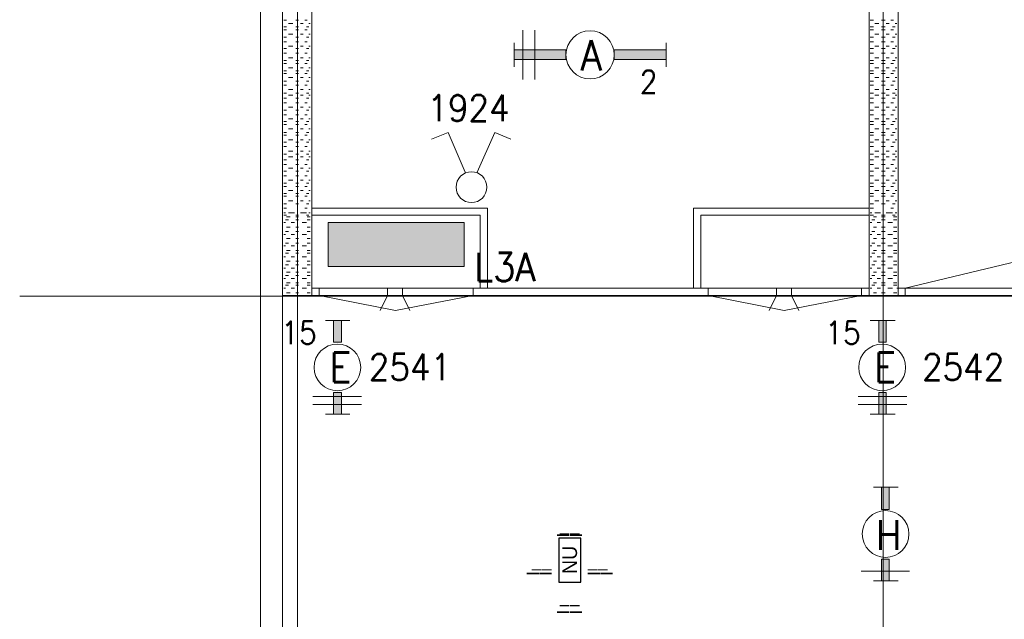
# Model space of a CAD drawing. Header units: metres. Extents: x -119 to 0, y 0 to 84.
# Tile 10 of 53: x -106.45 to -99.72, y 48.96 to 53.06. Entities that reach past the tile are written whole.
import ezdxf
from ezdxf.enums import TextEntityAlignment as Align

# ---------------------------------------------------------------- set-up
doc = ezdxf.new("R2010")
doc.units = ezdxf.units.M
doc.header["$MEASUREMENT"] = 0
doc.layers.add('Level 1', color=1, linetype='Continuous', lineweight=0)
doc.layers.add('Level 20', color=1, linetype='Continuous', lineweight=0)
doc.styles.add('Style-STANDARD', font='STANDARD.shx')
doc.styles.add('Style-WORKING', font='WORKING.shx')

# ---------------------------------------------------------------- blocks, each defined once
blk = doc.blocks.new('1260')
at = {"layer": 'Level 1', "color": 1, "linetype": 'Continuous', "lineweight": 0}
for p, q in [((-630.0001, -100), (-630.0001, 100)), ((630.0001, -100), (630.0001, 100))]:
    blk.add_line(p, q, dxfattribs=at)
blk.add_circle((0, 0), 200, dxfattribs=at)
at = {"layer": 'Level 1', "color": 1, "linetype": 'Continuous', "lineweight": 0, "extrusion": (0, 0, -1)}
blk.add_solid([(200, 40), (630.0001, 40), (200, -40), (630.0001, -40)], dxfattribs=at)
at = {"layer": 'Level 1', "color": 1, "linetype": 'Continuous', "lineweight": 0}
blk.add_solid([(200, -40), (630.0001, -40), (200, 40), (630.0001, 40)], dxfattribs=at)
for points in [[(-200, 40), (-630.0001, 40), (-630.0001, -40), (-200, -40)], [(200, -40), (630.0001, -40), (630.0001, 40), (200, 40)]]:
    blk.add_3dface(points, dxfattribs=at)
at = {"layer": 'Level 1', "color": 1, "linetype": 'Continuous', "lineweight": 0, "style": 'Style-STANDARD'}
blk.add_text('A', height=250, dxfattribs=at).set_placement((-77.7681, -128.6793))
blk = doc.blocks.new('EF3A')
at = {"layer": 'Level 20', "color": 2, "linetype": 'Continuous', "lineweight": 30}
blk.add_3dface([(0, -0.03), (0, 0.03), (-0.03, 0.03), (-0.03, -0.03)], dxfattribs=at)
at = {"layer": 'Level 20', "color": 253, "linetype": 'Continuous', "lineweight": 13, "style": 'Style-WORKING'}
blk.add_text('NU', height=0.02, rotation=90, dxfattribs=at).set_placement((-0.015, 0.0002), align=Align.MIDDLE_CENTER)
at = {"layer": 'Level 20', "color": 253, "linetype": 'Continuous', "lineweight": 13, "style": 'Style-WORKING', "width": 0.900036}
blk.add_attdef('EF3A_29738', text='', height=0.025, dxfattribs=at).set_placement((-0.0151, 0.04), align=Align.CENTER)
at = {"layer": 'Level 20', "color": 11, "linetype": 'Continuous', "lineweight": 0, "style": 'Style-WORKING'}
blk.add_attdef('EF3A_29733', text='', height=0.018, dxfattribs=at).set_placement((-0.015, 0.04), align=Align.CENTER)
at = {"layer": 'Level 20', "color": 253, "linetype": 'Continuous', "lineweight": 13, "style": 'Style-WORKING', "width": 0.900036}
blk.add_attdef('EF3A_29739', text='', height=0.025, dxfattribs=at).set_placement((-0.04, 0), align=Align.MIDDLE_RIGHT)
at = {"layer": 'Level 20', "color": 11, "linetype": 'Continuous', "lineweight": 0, "style": 'Style-WORKING'}
blk.add_attdef('EF3A_29734', text='', height=0.018, dxfattribs=at).set_placement((-0.04, 0), align=Align.MIDDLE_RIGHT)
blk.add_attdef('EF3A_29735', text='', height=0.018, dxfattribs=at).set_placement((0.01, 0), align=Align.MIDDLE_LEFT)
at = {"layer": 'Level 20', "color": 253, "linetype": 'Continuous', "lineweight": 13, "style": 'Style-WORKING', "width": 0.900036}
blk.add_attdef('EF3A_29740', text='', height=0.025, dxfattribs=at).set_placement((0.01, 0), align=Align.MIDDLE_LEFT)
blk.add_attdef('EF3A_29737', text='', height=0.025, dxfattribs=at).set_placement((-0.0151, -0.04), align=Align.TOP_CENTER)
at = {"layer": 'Level 20', "color": 11, "linetype": 'Continuous', "lineweight": 0, "style": 'Style-WORKING'}
blk.add_attdef('EF3A_29736', text='', height=0.018, dxfattribs=at).set_placement((-0.015, -0.04), align=Align.TOP_CENTER)

msp = doc.modelspace()

# ---------------------------------------------------------------- linework, layer by layer
at = {"layer": 'Level 1', "color": 11, "linetype": 'Continuous', "lineweight": 0}
for p, q in [((-104.555, 62.0781), (-104.555, 35.3542)), ((-100.5513, 62.0781), (-100.5513, 35.323)), ((-106.4536, 51.1663), (-6.9068, 51.1663))]:
    msp.add_line(p, q, dxfattribs=at)
at = {"layer": 'Level 1', "color": 1, "linetype": 'Continuous', "lineweight": 0}
for p, q in [((-100.6488, 58.5539), (-100.6488, 51.1702)), ((-100.45, 58.5539), (-100.45, 51.1702)), ((-104.8084, 57.0997), (-104.8084, 48.1606)), ((-104.6564, 56.9633), (-104.6564, 51.1702)), ((-104.4576, 56.7645), (-104.4576, 51.1702)), ((-104.6486, 53.0532), (-104.6291, 53.0532)), ((-104.6174, 53.0298), (-104.5862, 53.0298)), ((-104.5667, 53.0532), (-104.5472, 53.0532)), ((-104.5355, 53.0298), (-104.516, 53.0298)), ((-104.5043, 53.0532), (-104.4888, 53.0532)), ((-104.4771, 53.0298), (-104.4693, 53.0298)), ((-100.641, 53.0532), (-100.6176, 53.0532)), ((-100.6098, 53.0298), (-100.5825, 53.0298)), ((-100.563, 53.0532), (-100.5396, 53.0532)), ((-100.5318, 53.0298), (-100.5123, 53.0298)), ((-100.5006, 53.0532), (-100.4812, 53.0532)), ((-100.4695, 53.0298), (-100.4578, 53.0298)), ((-104.6486, 53.0064), (-104.6291, 53.0064)), ((-104.6486, 52.9869), (-104.6291, 52.9869)), ((-104.5667, 53.0064), (-104.5472, 53.0064)), ((-104.5667, 52.9869), (-104.5472, 52.9869)), ((-104.5043, 52.9869), (-104.4888, 52.9869)), ((-104.4926, 53.0064), (-104.4771, 53.0064)), ((-103.0151, 52.983), (-103.0151, 52.6477)), ((-102.9333, 52.983), (-102.9333, 52.6477)), ((-100.641, 53.0064), (-100.6176, 53.0064)), ((-100.641, 52.9869), (-100.6176, 52.9869)), ((-100.563, 53.0064), (-100.5396, 53.0064)), ((-100.563, 52.9869), (-100.5396, 52.9869)), ((-100.5006, 52.9869), (-100.4812, 52.9869)), ((-100.489, 53.0064), (-100.4695, 53.0064)), ((-104.6486, 52.9362), (-104.6291, 52.9362)), ((-104.6486, 52.905), (-104.6291, 52.905)), ((-104.6174, 52.9557), (-104.5862, 52.9557)), ((-104.5667, 52.9362), (-104.5472, 52.9362)), ((-104.5667, 52.905), (-104.5472, 52.905)), ((-104.5355, 52.9557), (-104.516, 52.9557)), ((-104.5043, 52.905), (-104.4888, 52.905)), ((-104.4926, 52.9362), (-104.4771, 52.9362)), ((-104.4771, 52.9557), (-104.4693, 52.9557)), ((-100.641, 52.9362), (-100.6176, 52.9362)), ((-100.641, 52.905), (-100.6176, 52.905)), ((-100.6098, 52.9557), (-100.5825, 52.9557)), ((-100.563, 52.9362), (-100.5396, 52.9362)), ((-100.563, 52.905), (-100.5396, 52.905)), ((-100.5318, 52.9557), (-100.5123, 52.9557)), ((-100.5006, 52.905), (-100.4812, 52.905)), ((-100.489, 52.9362), (-100.4695, 52.9362)), ((-100.4695, 52.9557), (-100.4578, 52.9557)), ((-104.6486, 52.8582), (-104.6291, 52.8582)), ((-104.6486, 52.827), (-104.6291, 52.827)), ((-104.6174, 52.8738), (-104.5862, 52.8738)), ((-104.5667, 52.8582), (-104.5472, 52.8582)), ((-104.5667, 52.827), (-104.5472, 52.827)), ((-104.5355, 52.8738), (-104.516, 52.8738)), ((-104.5043, 52.827), (-104.4888, 52.827)), ((-104.4926, 52.8582), (-104.4771, 52.8582)), ((-104.4771, 52.8738), (-104.4693, 52.8738)), ((-100.641, 52.8582), (-100.6176, 52.8582)), ((-100.641, 52.827), (-100.6176, 52.827)), ((-100.6098, 52.8738), (-100.5825, 52.8738)), ((-100.563, 52.8582), (-100.5396, 52.8582)), ((-100.563, 52.827), (-100.5396, 52.827)), ((-100.5318, 52.8738), (-100.5123, 52.8738)), ((-100.5006, 52.827), (-100.4812, 52.827)), ((-100.489, 52.8582), (-100.4695, 52.8582)), ((-100.4695, 52.8738), (-100.4578, 52.8738)), ((-104.6486, 52.7764), (-104.6291, 52.7764)), ((-104.6174, 52.7959), (-104.5862, 52.7959)), ((-104.5667, 52.7764), (-104.5472, 52.7764)), ((-104.5355, 52.7959), (-104.516, 52.7959)), ((-104.4926, 52.7764), (-104.4771, 52.7764)), ((-104.4771, 52.7959), (-104.4693, 52.7959)), ((-100.641, 52.7764), (-100.6176, 52.7764)), ((-100.6098, 52.7959), (-100.5825, 52.7959)), ((-100.563, 52.7764), (-100.5396, 52.7764)), ((-100.5318, 52.7959), (-100.5123, 52.7959)), ((-100.489, 52.7764), (-100.4695, 52.7764)), ((-100.4695, 52.7959), (-100.4578, 52.7959)), ((-104.6486, 52.7569), (-104.6291, 52.7569)), ((-104.6486, 52.7062), (-104.6291, 52.7062)), ((-104.6174, 52.7257), (-104.5862, 52.7257)), ((-104.5667, 52.7569), (-104.5472, 52.7569)), ((-104.5667, 52.7062), (-104.5472, 52.7062)), ((-104.5355, 52.7257), (-104.516, 52.7257)), ((-104.5043, 52.7569), (-104.4888, 52.7569)), ((-104.4926, 52.7062), (-104.4771, 52.7062)), ((-104.4771, 52.7257), (-104.4693, 52.7257)), ((-100.641, 52.7569), (-100.6176, 52.7569)), ((-100.641, 52.7062), (-100.6176, 52.7062)), ((-100.6098, 52.7257), (-100.5825, 52.7257)), ((-100.563, 52.7569), (-100.5396, 52.7569)), ((-100.563, 52.7062), (-100.5396, 52.7062)), ((-100.5318, 52.7257), (-100.5123, 52.7257)), ((-100.5006, 52.7569), (-100.4812, 52.7569)), ((-100.489, 52.7062), (-100.4695, 52.7062)), ((-100.4695, 52.7257), (-100.4578, 52.7257)), ((-104.6486, 52.6867), (-104.6291, 52.6867)), ((-104.6486, 52.636), (-104.6291, 52.636)), ((-104.6174, 52.6594), (-104.5862, 52.6594)), ((-104.5667, 52.6867), (-104.5472, 52.6867)), ((-104.5667, 52.636), (-104.5472, 52.636)), ((-104.5355, 52.6594), (-104.516, 52.6594)), ((-104.5043, 52.6867), (-104.4888, 52.6867)), ((-104.4926, 52.636), (-104.4771, 52.636)), ((-104.4771, 52.6594), (-104.4693, 52.6594)), ((-100.641, 52.6867), (-100.6176, 52.6867)), ((-100.641, 52.636), (-100.6176, 52.636)), ((-100.6098, 52.6594), (-100.5825, 52.6594)), ((-100.563, 52.6867), (-100.5396, 52.6867)), ((-100.563, 52.636), (-100.5396, 52.636)), ((-100.5318, 52.6594), (-100.5123, 52.6594)), ((-100.5006, 52.6867), (-100.4812, 52.6867)), ((-100.489, 52.636), (-100.4695, 52.636)), ((-100.4695, 52.6594), (-100.4578, 52.6594)), ((-104.6486, 52.6087), (-104.6291, 52.6087)), ((-104.6174, 52.5775), (-104.5862, 52.5775)), ((-104.5667, 52.6087), (-104.5472, 52.6087)), ((-104.5355, 52.5775), (-104.516, 52.5775)), ((-104.5043, 52.6087), (-104.4888, 52.6087)), ((-104.4771, 52.5775), (-104.4693, 52.5775)), ((-100.641, 52.6087), (-100.6176, 52.6087)), ((-100.6098, 52.5775), (-100.5825, 52.5775)), ((-100.563, 52.6087), (-100.5396, 52.6087)), ((-100.5318, 52.5775), (-100.5123, 52.5775)), ((-100.5006, 52.6087), (-100.4812, 52.6087)), ((-100.4695, 52.5775), (-100.4578, 52.5775)), ((-104.6486, 52.5542), (-104.6291, 52.5542)), ((-104.6486, 52.5191), (-104.6291, 52.5191)), ((-104.6174, 52.5386), (-104.5862, 52.5386)), ((-104.5667, 52.5542), (-104.5472, 52.5542)), ((-104.5667, 52.5191), (-104.5472, 52.5191)), ((-104.5355, 52.5386), (-104.516, 52.5386)), ((-104.4926, 52.5542), (-104.4771, 52.5542)), ((-104.4926, 52.5191), (-104.4771, 52.5191)), ((-104.4771, 52.5386), (-104.4693, 52.5386)), ((-100.641, 52.5542), (-100.6176, 52.5542)), ((-100.641, 52.5191), (-100.6176, 52.5191)), ((-100.6098, 52.5386), (-100.5825, 52.5386)), ((-100.563, 52.5542), (-100.5396, 52.5542)), ((-100.563, 52.5191), (-100.5396, 52.5191)), ((-100.5318, 52.5386), (-100.5123, 52.5386)), ((-100.489, 52.5542), (-100.4695, 52.5542)), ((-100.489, 52.5191), (-100.4695, 52.5191)), ((-100.4695, 52.5386), (-100.4578, 52.5386)), ((-104.6486, 52.4879), (-104.6291, 52.4879)), ((-104.6486, 52.4372), (-104.6291, 52.4372)), ((-104.6174, 52.4567), (-104.5862, 52.4567)), ((-104.5667, 52.4879), (-104.5472, 52.4879)), ((-104.5667, 52.4372), (-104.5472, 52.4372)), ((-104.5355, 52.4567), (-104.516, 52.4567)), ((-104.5043, 52.4879), (-104.4888, 52.4879)), ((-104.4926, 52.4372), (-104.4771, 52.4372)), ((-104.4771, 52.4567), (-104.4693, 52.4567)), ((-100.641, 52.4879), (-100.6176, 52.4879)), ((-100.641, 52.4372), (-100.6176, 52.4372)), ((-100.6098, 52.4567), (-100.5825, 52.4567)), ((-100.563, 52.4879), (-100.5396, 52.4879)), ((-100.563, 52.4372), (-100.5396, 52.4372)), ((-100.5318, 52.4567), (-100.5123, 52.4567)), ((-100.5006, 52.4879), (-100.4812, 52.4879)), ((-100.489, 52.4372), (-100.4695, 52.4372)), ((-100.4695, 52.4567), (-100.4578, 52.4567)), ((-104.6486, 52.406), (-104.6291, 52.406)), ((-104.6486, 52.3592), (-104.6291, 52.3592)), ((-104.6174, 52.3787), (-104.5862, 52.3787)), ((-104.5667, 52.406), (-104.5472, 52.406)), ((-104.5667, 52.3592), (-104.5472, 52.3592)), ((-104.5355, 52.3787), (-104.516, 52.3787)), ((-104.5043, 52.406), (-104.4888, 52.406)), ((-104.4926, 52.3592), (-104.4771, 52.3592)), ((-104.4771, 52.3787), (-104.4693, 52.3787)), ((-100.641, 52.406), (-100.6176, 52.406)), ((-100.641, 52.3592), (-100.6176, 52.3592)), ((-100.6098, 52.3787), (-100.5825, 52.3787)), ((-100.563, 52.406), (-100.5396, 52.406)), ((-100.563, 52.3592), (-100.5396, 52.3592)), ((-100.5318, 52.3787), (-100.5123, 52.3787)), ((-100.5006, 52.406), (-100.4812, 52.406)), ((-100.489, 52.3592), (-100.4695, 52.3592)), ((-100.4695, 52.3787), (-100.4578, 52.3787)), ((-104.6486, 52.3397), (-104.6291, 52.3397)), ((-104.6174, 52.3086), (-104.5862, 52.3086)), ((-104.5667, 52.3397), (-104.5472, 52.3397)), ((-104.5355, 52.3086), (-104.516, 52.3086)), ((-104.5043, 52.3397), (-104.4888, 52.3397)), ((-104.4771, 52.3086), (-104.4693, 52.3086)), ((-100.641, 52.3397), (-100.6176, 52.3397)), ((-100.6098, 52.3086), (-100.5825, 52.3086)), ((-100.563, 52.3397), (-100.5396, 52.3397)), ((-100.5318, 52.3086), (-100.5123, 52.3086)), ((-100.5006, 52.3397), (-100.4812, 52.3397)), ((-100.4695, 52.3086), (-100.4578, 52.3086)), ((-104.6486, 52.2852), (-104.6291, 52.2852)), ((-104.6486, 52.2657), (-104.6291, 52.2657)), ((-104.6174, 52.2345), (-104.5862, 52.2345)), ((-104.5667, 52.2852), (-104.5472, 52.2852)), ((-104.5667, 52.2657), (-104.5472, 52.2657)), ((-104.5355, 52.2345), (-104.516, 52.2345)), ((-104.5043, 52.2657), (-104.4888, 52.2657)), ((-104.4926, 52.2852), (-104.4771, 52.2852)), ((-104.4771, 52.2345), (-104.4693, 52.2345)), ((-103.5258, 52.2852), (-103.6389, 52.2384)), ((-103.4089, 52.0123), (-103.5258, 52.2852)), ((-103.327, 52.0123), (-103.2062, 52.2852)), ((-103.2062, 52.2852), (-103.097, 52.2384)), ((-100.641, 52.2852), (-100.6176, 52.2852)), ((-100.641, 52.2657), (-100.6176, 52.2657)), ((-100.6098, 52.2345), (-100.5825, 52.2345)), ((-100.563, 52.2852), (-100.5396, 52.2852)), ((-100.563, 52.2657), (-100.5396, 52.2657)), ((-100.5318, 52.2345), (-100.5123, 52.2345)), ((-100.5006, 52.2657), (-100.4812, 52.2657)), ((-100.489, 52.2852), (-100.4695, 52.2852)), ((-100.4695, 52.2345), (-100.4578, 52.2345)), ((-104.6486, 52.2189), (-104.6291, 52.2189)), ((-104.6486, 52.1877), (-104.6291, 52.1877)), ((-104.6174, 52.1565), (-104.5862, 52.1565)), ((-104.5667, 52.2189), (-104.5472, 52.2189)), ((-104.5667, 52.1877), (-104.5472, 52.1877)), ((-104.5355, 52.1565), (-104.516, 52.1565)), ((-104.5043, 52.1877), (-104.4888, 52.1877)), ((-104.4926, 52.2189), (-104.4771, 52.2189)), ((-104.4771, 52.1565), (-104.4693, 52.1565)), ((-100.641, 52.2189), (-100.6176, 52.2189)), ((-100.641, 52.1877), (-100.6176, 52.1877)), ((-100.6098, 52.1565), (-100.5825, 52.1565)), ((-100.563, 52.2189), (-100.5396, 52.2189)), ((-100.563, 52.1877), (-100.5396, 52.1877)), ((-100.5318, 52.1565), (-100.5123, 52.1565)), ((-100.5006, 52.1877), (-100.4812, 52.1877)), ((-100.489, 52.2189), (-100.4695, 52.2189)), ((-100.4695, 52.1565), (-100.4578, 52.1565)), ((-104.6486, 52.137), (-104.6291, 52.137)), ((-104.6486, 52.098), (-104.6291, 52.098)), ((-104.6174, 52.1175), (-104.5862, 52.1175)), ((-104.5667, 52.137), (-104.5472, 52.137)), ((-104.5667, 52.098), (-104.5472, 52.098)), ((-104.5355, 52.1175), (-104.516, 52.1175)), ((-104.4926, 52.137), (-104.4771, 52.137)), ((-104.4926, 52.098), (-104.4771, 52.098)), ((-104.4771, 52.1175), (-104.4693, 52.1175)), ((-100.641, 52.137), (-100.6176, 52.137)), ((-100.641, 52.098), (-100.6176, 52.098)), ((-100.6098, 52.1175), (-100.5825, 52.1175)), ((-100.563, 52.137), (-100.5396, 52.137)), ((-100.563, 52.098), (-100.5396, 52.098)), ((-100.5318, 52.1175), (-100.5123, 52.1175)), ((-100.489, 52.137), (-100.4695, 52.137)), ((-100.489, 52.098), (-100.4695, 52.098)), ((-100.4695, 52.1175), (-100.4578, 52.1175)), ((-104.6486, 52.0668), (-104.6291, 52.0668)), ((-104.6486, 52.0201), (-104.6291, 52.0201)), ((-104.6174, 52.0396), (-104.5862, 52.0396)), ((-104.5667, 52.0668), (-104.5472, 52.0668)), ((-104.5667, 52.0201), (-104.5472, 52.0201)), ((-104.5355, 52.0396), (-104.516, 52.0396)), ((-104.5043, 52.0668), (-104.4888, 52.0668)), ((-104.4926, 52.0201), (-104.4771, 52.0201)), ((-104.4771, 52.0396), (-104.4693, 52.0396)), ((-100.641, 52.0668), (-100.6176, 52.0668)), ((-100.641, 52.0201), (-100.6176, 52.0201)), ((-100.6098, 52.0396), (-100.5825, 52.0396)), ((-100.563, 52.0668), (-100.5396, 52.0668)), ((-100.563, 52.0201), (-100.5396, 52.0201)), ((-100.5318, 52.0396), (-100.5123, 52.0396)), ((-100.5006, 52.0668), (-100.4812, 52.0668)), ((-100.489, 52.0201), (-100.4695, 52.0201)), ((-100.4695, 52.0396), (-100.4578, 52.0396)), ((-104.6486, 51.9889), (-104.6291, 51.9889)), ((-104.6174, 51.9577), (-104.5862, 51.9577)), ((-104.5667, 51.9889), (-104.5472, 51.9889)), ((-104.5355, 51.9577), (-104.516, 51.9577)), ((-104.5043, 51.9889), (-104.4888, 51.9889)), ((-104.4771, 51.9577), (-104.4693, 51.9577)), ((-100.641, 51.9889), (-100.6176, 51.9889)), ((-100.6098, 51.9577), (-100.5825, 51.9577)), ((-100.563, 51.9889), (-100.5396, 51.9889)), ((-100.5318, 51.9577), (-100.5123, 51.9577)), ((-100.5006, 51.9889), (-100.4812, 51.9889)), ((-100.4695, 51.9577), (-100.4578, 51.9577)), ((-104.6486, 51.9382), (-104.6291, 51.9382)), ((-104.6486, 51.9148), (-104.6291, 51.9148)), ((-104.6174, 51.8875), (-104.5862, 51.8875)), ((-104.5667, 51.9382), (-104.5472, 51.9382)), ((-104.5667, 51.9148), (-104.5472, 51.9148)), ((-104.5355, 51.8875), (-104.516, 51.8875)), ((-104.5043, 51.9148), (-104.4888, 51.9148)), ((-104.4926, 51.9382), (-104.4771, 51.9382)), ((-104.4771, 51.8875), (-104.4693, 51.8875)), ((-100.641, 51.9382), (-100.6176, 51.9382)), ((-100.641, 51.9148), (-100.6176, 51.9148)), ((-100.6098, 51.8875), (-100.5825, 51.8875)), ((-100.563, 51.9382), (-100.5396, 51.9382)), ((-100.563, 51.9148), (-100.5396, 51.9148)), ((-100.5318, 51.8875), (-100.5123, 51.8875)), ((-100.5006, 51.9148), (-100.4812, 51.9148)), ((-100.489, 51.9382), (-100.4695, 51.9382)), ((-100.4695, 51.8875), (-100.4578, 51.8875)), ((-104.6486, 51.868), (-104.6291, 51.868)), ((-104.6486, 51.8485), (-104.6291, 51.8485)), ((-104.6174, 51.8174), (-104.5862, 51.8174)), ((-104.5667, 51.868), (-104.5472, 51.868)), ((-104.5667, 51.8485), (-104.5472, 51.8485)), ((-104.5355, 51.8174), (-104.516, 51.8174)), ((-104.5043, 51.8485), (-104.4888, 51.8485)), ((-104.4926, 51.868), (-104.4771, 51.868)), ((-104.4771, 51.8174), (-104.4693, 51.8174)), ((-100.641, 51.868), (-100.6176, 51.868)), ((-100.641, 51.8485), (-100.6176, 51.8485)), ((-100.6098, 51.8174), (-100.5825, 51.8174)), ((-100.563, 51.868), (-100.5396, 51.868)), ((-100.563, 51.8485), (-100.5396, 51.8485)), ((-100.5318, 51.8174), (-100.5123, 51.8174)), ((-100.5006, 51.8485), (-100.4812, 51.8485)), ((-100.489, 51.868), (-100.4695, 51.868)), ((-100.4695, 51.8174), (-100.4578, 51.8174)), ((-104.6486, 51.7979), (-104.6291, 51.7979)), ((-104.6486, 51.7667), (-104.6291, 51.7667)), ((-104.5667, 51.7979), (-104.5472, 51.7979)), ((-104.5043, 51.7667), (-104.4888, 51.7667)), ((-104.4926, 51.7979), (-104.4771, 51.7979)), ((-104.4576, 51.7667), (-103.2568, 51.7667)), ((-103.2568, 51.7667), (-103.2568, 51.2209)), ((-100.6488, 51.7667), (-101.8495, 51.7667)), ((-101.8495, 51.7667), (-101.8495, 51.2209)), ((-100.641, 51.7979), (-100.6176, 51.7979)), ((-100.641, 51.7667), (-100.6176, 51.7667)), ((-100.563, 51.7979), (-100.5396, 51.7979)), ((-100.5006, 51.7667), (-100.4812, 51.7667)), ((-100.489, 51.7979), (-100.4695, 51.7979)), ((-104.6369, 51.7355), (-104.6486, 51.7355)), ((-104.6486, 51.7199), (-104.6291, 51.7199)), ((-104.6174, 51.6887), (-104.6369, 51.6887)), ((-104.6057, 51.7082), (-104.6291, 51.7082)), ((-104.6174, 51.7355), (-104.5862, 51.7355)), ((-104.5745, 51.7355), (-104.5979, 51.7355)), ((-104.5667, 51.7199), (-104.5472, 51.7199)), ((-104.5472, 51.7082), (-104.5667, 51.7082)), ((-104.5472, 51.6887), (-104.5667, 51.6887)), ((-104.5355, 51.7355), (-104.516, 51.7355)), ((-104.4926, 51.7355), (-104.5238, 51.7355)), ((-104.4926, 51.7199), (-104.4771, 51.7199)), ((-104.4693, 51.7082), (-104.4888, 51.7082)), ((-104.4693, 51.6887), (-104.4888, 51.6887)), ((-104.4771, 51.7355), (-104.4693, 51.7355)), ((-104.4576, 51.7199), (-103.3075, 51.7199)), ((-103.3075, 51.7199), (-103.3075, 51.2209)), ((-100.6488, 51.7199), (-101.7988, 51.7199)), ((-101.7988, 51.7199), (-101.7988, 51.2209)), ((-100.6293, 51.7355), (-100.641, 51.7355)), ((-100.641, 51.7199), (-100.6176, 51.7199)), ((-100.6098, 51.6887), (-100.6293, 51.6887)), ((-100.5981, 51.7082), (-100.6176, 51.7082)), ((-100.6098, 51.7355), (-100.5825, 51.7355)), ((-100.5708, 51.7355), (-100.5942, 51.7355)), ((-100.563, 51.7199), (-100.5396, 51.7199)), ((-100.5396, 51.7082), (-100.563, 51.7082)), ((-100.5396, 51.6887), (-100.563, 51.6887)), ((-100.5318, 51.7355), (-100.5123, 51.7355)), ((-100.489, 51.7355), (-100.5201, 51.7355)), ((-100.489, 51.7199), (-100.4695, 51.7199)), ((-100.4578, 51.7082), (-100.4812, 51.7082)), ((-100.4578, 51.6887), (-100.4812, 51.6887)), ((-100.4695, 51.7355), (-100.4578, 51.7355)), ((-104.6369, 51.6692), (-104.6486, 51.6692)), ((-104.6057, 51.638), (-104.6291, 51.638)), ((-104.5745, 51.6692), (-104.5979, 51.6692)), ((-104.5472, 51.638), (-104.5667, 51.638)), ((-104.4926, 51.6692), (-104.5238, 51.6692)), ((-104.4693, 51.638), (-104.4888, 51.638)), ((-100.6293, 51.6692), (-100.641, 51.6692)), ((-100.5981, 51.638), (-100.6176, 51.638)), ((-100.5708, 51.6692), (-100.5942, 51.6692)), ((-100.5396, 51.638), (-100.563, 51.638)), ((-100.489, 51.6692), (-100.5201, 51.6692)), ((-100.4578, 51.638), (-100.4812, 51.638)), ((-104.6369, 51.5873), (-104.6486, 51.5873)), ((-104.6174, 51.6068), (-104.6369, 51.6068)), ((-104.6057, 51.5601), (-104.6291, 51.5601)), ((-104.5745, 51.5873), (-104.5979, 51.5873)), ((-104.5472, 51.6068), (-104.5667, 51.6068)), ((-104.5472, 51.5601), (-104.5667, 51.5601)), ((-104.4926, 51.5873), (-104.5238, 51.5873)), ((-104.4693, 51.6068), (-104.4888, 51.6068)), ((-104.4693, 51.5601), (-104.4888, 51.5601)), ((-100.6293, 51.5873), (-100.641, 51.5873)), ((-100.6098, 51.6068), (-100.6293, 51.6068)), ((-100.5981, 51.5601), (-100.6176, 51.5601)), ((-100.5708, 51.5873), (-100.5942, 51.5873)), ((-100.5396, 51.6068), (-100.563, 51.6068)), ((-100.5396, 51.5601), (-100.563, 51.5601)), ((-100.489, 51.5873), (-100.5201, 51.5873)), ((-100.4578, 51.6068), (-100.4812, 51.6068)), ((-100.4578, 51.5601), (-100.4812, 51.5601)), ((-104.6369, 51.5094), (-104.6486, 51.5094)), ((-104.6174, 51.5289), (-104.6369, 51.5289)), ((-104.5745, 51.5094), (-104.5979, 51.5094)), ((-104.5472, 51.5289), (-104.5667, 51.5289)), ((-104.4926, 51.5094), (-104.5238, 51.5094)), ((-104.4693, 51.5289), (-104.4888, 51.5289)), ((-100.6293, 51.5094), (-100.641, 51.5094)), ((-100.6098, 51.5289), (-100.6293, 51.5289)), ((-100.5708, 51.5094), (-100.5942, 51.5094)), ((-100.5396, 51.5289), (-100.563, 51.5289)), ((-100.489, 51.5094), (-100.5201, 51.5094)), ((-100.4578, 51.5289), (-100.4812, 51.5289)), ((-104.6369, 51.4353), (-104.6486, 51.4353)), ((-104.6174, 51.4587), (-104.6369, 51.4587)), ((-104.6057, 51.4782), (-104.6291, 51.4782)), ((-104.5745, 51.4353), (-104.5979, 51.4353)), ((-104.5472, 51.4782), (-104.5667, 51.4782)), ((-104.5472, 51.4587), (-104.5667, 51.4587)), ((-104.4926, 51.4353), (-104.5238, 51.4353)), ((-104.4693, 51.4782), (-104.4888, 51.4782)), ((-104.4693, 51.4587), (-104.4888, 51.4587)), ((-100.6293, 51.4353), (-100.641, 51.4353)), ((-100.6098, 51.4587), (-100.6293, 51.4587)), ((-100.5981, 51.4782), (-100.6176, 51.4782)), ((-100.5708, 51.4353), (-100.5942, 51.4353)), ((-100.5396, 51.4782), (-100.563, 51.4782)), ((-100.5396, 51.4587), (-100.563, 51.4587)), ((-100.489, 51.4353), (-100.5201, 51.4353)), ((-100.4578, 51.4782), (-100.4812, 51.4782)), ((-100.4578, 51.4587), (-100.4812, 51.4587)), ((-100.403, 51.2212), (-99.563, 51.4212)), ((-104.6369, 51.3573), (-104.6486, 51.3573)), ((-104.6174, 51.3807), (-104.6369, 51.3807)), ((-104.6057, 51.4041), (-104.6291, 51.4041)), ((-104.5745, 51.3573), (-104.5979, 51.3573)), ((-104.5472, 51.4041), (-104.5667, 51.4041)), ((-104.5472, 51.3807), (-104.5667, 51.3807)), ((-104.4926, 51.3573), (-104.5238, 51.3573)), ((-104.4693, 51.4041), (-104.4888, 51.4041)), ((-104.4693, 51.3807), (-104.4888, 51.3807)), ((-100.6293, 51.3573), (-100.641, 51.3573)), ((-100.6098, 51.3807), (-100.6293, 51.3807)), ((-100.5981, 51.4041), (-100.6176, 51.4041)), ((-100.5708, 51.3573), (-100.5942, 51.3573)), ((-100.5396, 51.4041), (-100.563, 51.4041)), ((-100.5396, 51.3807), (-100.563, 51.3807)), ((-100.489, 51.3573), (-100.5201, 51.3573)), ((-100.4578, 51.4041), (-100.4812, 51.4041)), ((-100.4578, 51.3807), (-100.4812, 51.3807)), ((-104.6369, 51.2872), (-104.6486, 51.2872)), ((-104.6174, 51.3066), (-104.6369, 51.3066)), ((-104.6057, 51.33), (-104.6291, 51.33)), ((-104.5745, 51.2872), (-104.5979, 51.2872)), ((-104.5472, 51.33), (-104.5667, 51.33)), ((-104.5472, 51.3066), (-104.5667, 51.3066)), ((-104.4926, 51.2872), (-104.5238, 51.2872)), ((-104.4693, 51.33), (-104.4888, 51.33)), ((-104.4693, 51.3066), (-104.4888, 51.3066)), ((-100.6293, 51.2872), (-100.641, 51.2872)), ((-100.6098, 51.3066), (-100.6293, 51.3066)), ((-100.5981, 51.33), (-100.6176, 51.33)), ((-100.5708, 51.2872), (-100.5942, 51.2872)), ((-100.5396, 51.33), (-100.563, 51.33)), ((-100.5396, 51.3066), (-100.563, 51.3066)), ((-100.489, 51.2872), (-100.5201, 51.2872)), ((-100.4578, 51.33), (-100.4812, 51.33)), ((-100.4578, 51.3066), (-100.4812, 51.3066)), ((-104.6369, 51.2209), (-104.6486, 51.2209)), ((-104.6174, 51.2404), (-104.6369, 51.2404)), ((-104.6057, 51.256), (-104.6291, 51.256)), ((-104.5745, 51.2209), (-104.5979, 51.2209)), ((-104.5472, 51.256), (-104.5667, 51.256)), ((-104.5472, 51.2404), (-104.5667, 51.2404)), ((-104.4926, 51.2209), (-104.5238, 51.2209)), ((-104.4693, 51.256), (-104.4888, 51.256)), ((-104.4693, 51.2404), (-104.4888, 51.2404)), ((-104.4576, 51.2209), (-100.6488, 51.2209)), ((-104.4069, 51.2209), (-104.4069, 51.1702)), ((-103.9391, 51.2209), (-103.9391, 51.1702)), ((-103.8377, 51.2209), (-103.8377, 51.1702)), ((-103.3543, 51.2209), (-103.3543, 51.1702)), ((-101.7481, 51.2209), (-101.7481, 51.1702)), ((-101.2803, 51.2209), (-101.2803, 51.1702)), ((-101.179, 51.2209), (-101.179, 51.1702)), ((-100.6995, 51.2209), (-100.6995, 51.1702)), ((-100.6293, 51.2209), (-100.641, 51.2209)), ((-100.6098, 51.2404), (-100.6293, 51.2404)), ((-100.5981, 51.256), (-100.6176, 51.256)), ((-100.5708, 51.2209), (-100.5942, 51.2209)), ((-100.5396, 51.256), (-100.563, 51.256)), ((-100.5396, 51.2404), (-100.563, 51.2404)), ((-100.489, 51.2209), (-100.5201, 51.2209)), ((-100.4578, 51.256), (-100.4812, 51.256)), ((-100.4578, 51.2404), (-100.4812, 51.2404)), ((-100.4578, 51.2209), (-96.6646, 51.2209)), ((-100.403, 51.1712), (-100.403, 51.2212)), ((-104.6564, 51.1702), (-104.6564, 47.8994)), ((-104.6564, 51.1702), (-16.7425, 51.1702)), ((-104.6057, 51.1897), (-104.6291, 51.1897)), ((-104.5472, 51.1897), (-104.5667, 51.1897)), ((-104.4693, 51.1897), (-104.4888, 51.1897)), ((-104.4069, 51.1702), (-103.8845, 51.0688)), ((-103.9391, 51.1702), (-103.9898, 51.0688)), ((-103.3543, 51.1702), (-103.8845, 51.0688)), ((-103.8377, 51.1702), (-103.787, 51.0688)), ((-101.7481, 51.1702), (-101.2296, 51.0688)), ((-101.2803, 51.1702), (-101.331, 51.0688)), ((-100.6995, 51.1702), (-101.2296, 51.0688)), ((-101.179, 51.1702), (-101.1283, 51.0688)), ((-100.5981, 51.1897), (-100.6176, 51.1897)), ((-100.5396, 51.1897), (-100.563, 51.1897)), ((-100.4578, 51.1897), (-100.4812, 51.1897)), ((-104.364, 50.9987), (-104.1964, 50.9987)), ((-100.641, 50.9987), (-100.4695, 50.9987)), ((-104.4498, 50.4802), (-104.1184, 50.4802)), ((-100.7229, 50.4802), (-100.3915, 50.4802)), ((-104.4498, 50.4256), (-104.1184, 50.4256)), ((-100.7229, 50.4256), (-100.3915, 50.4256)), ((-104.364, 50.3593), (-104.1964, 50.3593)), ((-100.641, 50.3593), (-100.4695, 50.3593)), ((-100.6176, 49.8603), (-100.45, 49.8603)), ((-100.7034, 49.2873), (-100.372, 49.2873)), ((-100.6176, 49.221), (-100.45, 49.221))]:
    msp.add_line(p, q, dxfattribs=at)
for centre, radius in [((-103.366, 51.9109), 0.1053), ((-104.2821, 50.679), 0.1598), ((-100.5591, 50.679), 0.1598), ((-100.5357, 49.5406), 0.1598)]:
    msp.add_circle(centre, radius, dxfattribs=at)
for points in [[(-104.3445, 51.369), (-104.3445, 51.6692), (-103.4167, 51.369), (-103.4167, 51.6692)], [(-104.2548, 50.8505), (-104.3094, 50.8505), (-104.2548, 50.9987), (-104.3094, 50.9987)], [(-100.5318, 50.8505), (-100.5825, 50.8505), (-100.5318, 50.9987), (-100.5825, 50.9987)], [(-104.2548, 50.3593), (-104.3094, 50.3593), (-104.2548, 50.5075), (-104.3094, 50.5075)], [(-100.5318, 50.3593), (-100.5825, 50.3593), (-100.5318, 50.5075), (-100.5825, 50.5075)], [(-100.5123, 49.7083), (-100.563, 49.7083), (-100.5123, 49.8603), (-100.563, 49.8603)], [(-100.5123, 49.221), (-100.563, 49.221), (-100.5123, 49.3691), (-100.563, 49.3691)]]:
    msp.add_solid(points, dxfattribs=at)
for points in [[(-104.3445, 51.369), (-104.3445, 51.6692), (-103.4167, 51.6692), (-103.4167, 51.369)], [(-104.2548, 50.8505), (-104.3094, 50.8505), (-104.3094, 50.9987), (-104.2548, 50.9987)], [(-100.5318, 50.8505), (-100.5825, 50.8505), (-100.5825, 50.9987), (-100.5318, 50.9987)], [(-104.2548, 50.3593), (-104.3094, 50.3593), (-104.3094, 50.5075), (-104.2548, 50.5075)], [(-100.5318, 50.3593), (-100.5825, 50.3593), (-100.5825, 50.5075), (-100.5318, 50.5075)], [(-100.5123, 49.7083), (-100.563, 49.7083), (-100.563, 49.8603), (-100.5123, 49.8603)], [(-100.5123, 49.221), (-100.563, 49.221), (-100.563, 49.3691), (-100.5123, 49.3691)]]:
    msp.add_3dface(points, dxfattribs=at)

# ---------------------------------------------------------------- block references
at = {"layer": 'Level 1', "color": 1, "linetype": 'Continuous', "lineweight": 0, "xscale": 0.000824, "yscale": 0.000824}
msp.add_blockref('1260', (-102.5551, 52.8154), dxfattribs=at)
at = {"layer": 'Level 20', "color": 253, "linetype": 'Continuous', "lineweight": 13, "xscale": 5, "yscale": 5, "zscale": 5}
msp.add_blockref('EF3A', (-102.6195, 49.3622), dxfattribs=at).add_auto_attribs({'EF3A_29733': '__', 'EF3A_29734': '__', 'EF3A_29735': '__', 'EF3A_29736': '__', 'EF3A_29737': '__', 'EF3A_29738': '__', 'EF3A_29739': '__', 'EF3A_29740': '__'})

# ---------------------------------------------------------------- texts
at = {"layer": 'Level 1', "color": 1, "linetype": 'Continuous', "lineweight": 0, "style": 'Style-STANDARD'}
for s, height, p in [('2', 0.1559, (-102.1551, 52.5526)), ('1924', 0.1799, (-103.3864, 52.361)), ('L3A', 0.1949, (-103.1376, 51.2677)), ('15', 0.1559, (-104.5447, 50.8388)), ('15', 0.1559, (-100.8273, 50.8388)), ('2541', 0.1799, (-103.7864, 50.591)), ('2542', 0.1799, (-100.0057, 50.591))]:
    msp.add_text(s, height=height, dxfattribs=at).set_placement(p, align=Align.CENTER)
for s, p in [('E', (-104.3367, 50.5776)), ('E', (-100.6137, 50.5776)), ('H', (-100.602, 49.4315))]:
    msp.add_text(s, height=0.2027, dxfattribs=at).set_placement(p)

doc.saveas('drawing.dxf')
